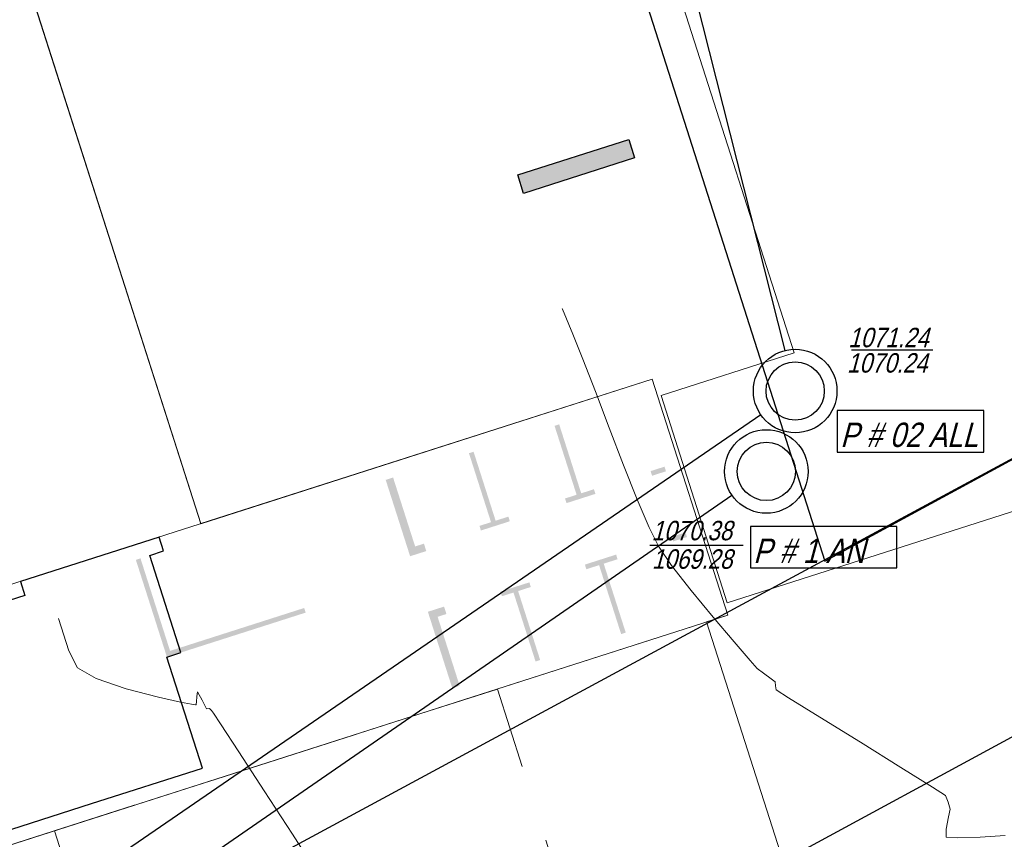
# Model space of a CAD drawing. Header units: metres. Extents: x 1111994 to 1112800, y 1268200 to 1269007.
# Tile 50 of 86: x 1112513 to 1112533, y 1268472 to 1268489. Entities that reach past the tile are written whole.
import ezdxf

# ---------------------------------------------------------------- set-up
doc = ezdxf.new("R2010")
doc.units = ezdxf.units.M
doc.header["$LTSCALE"] = 12.7
doc.header["$MEASUREMENT"] = 0
doc.linetypes.add('DASHED', pattern=[0.75, 0.5, -0.25])
doc.linetypes.add('HIDDEN', pattern=[0.375, 0.25, -0.125])
for name, color, linetype in [('__MAYOR_AGOSTO_09', 7, 'Continuous'), ('Base', 251, 'Continuous'), ('RED PVC', 5, 'Continuous'), ('TUBERIA SANITARIA', 84, 'Continuous')]:
    doc.layers.add(name, color=color, linetype=linetype)
doc.styles.add('ESPACIOS', font='ARIALN.TTF', dxfattribs={"width": 1.4, "height": 0.3})

# ---------------------------------------------------------------- blocks, each defined once
blk = doc.blocks.new('PANTALLA 2.4X0.4[143]_1', base_point=(530.3321019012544, 285.8926733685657))
at = {"layer": '__MAYOR_AGOSTO_09', "linetype": 'Continuous', "lineweight": 0}
blk.add_hatch(color=251, dxfattribs=at).paths.add_polyline_path([(531.4141262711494, 286.4487518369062), (529.1282155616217, 285.71758001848), (529.2500775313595, 285.3365949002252), (531.5359882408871, 286.0677667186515)], flags=0)
at = {"layer": '__MAYOR_AGOSTO_09', "linetype": 'Continuous'}
h = blk.add_hatch(dxfattribs=at)
h.set_pattern_fill('LADRILLO_COMÚN_0001', color=256, style=0, pattern_type=2)
h.set_pattern_definition([(-27.26259546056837, (529.1586810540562, 285.6223337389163), (5.954901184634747, 11.55591361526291), [])])
h.paths.add_polyline_path([(531.4141262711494, 286.4487518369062), (529.1282155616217, 285.71758001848), (529.2500775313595, 285.3365949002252), (531.5359882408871, 286.0677667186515)], flags=0)
for p, q in [((529.1282155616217, 285.71758001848), (531.4141262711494, 286.4487518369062)), ((531.4141262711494, 286.4487518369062), (531.5359882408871, 286.0677667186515)), ((531.5359882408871, 286.0677667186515), (529.2500775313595, 285.3365949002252)), ((529.2500775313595, 285.3365949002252), (529.1282155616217, 285.71758001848))]:
    blk.add_line(p, q, dxfattribs=at)

msp = doc.modelspace()

# ---------------------------------------------------------------- hatches: boundary and pattern name
at = {"layer": 'Base', "linetype": 'Continuous'}
for points in [[(1112523.976041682, 1268480.583903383), (1112523.880795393, 1268480.553437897), (1112524.33473122, 1268479.134268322), (1112524.096612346, 1268479.058103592), (1112524.127077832, 1268478.962857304), (1112524.722373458, 1268479.15326867), (1112524.691907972, 1268479.248514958), (1112524.429977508, 1268479.164733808)], [(1112522.213979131, 1268480.020289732), (1112522.118732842, 1268479.989824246), (1112522.57266867, 1268478.570654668), (1112522.334549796, 1268478.494489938), (1112522.365015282, 1268478.39924365), (1112522.960310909, 1268478.589655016), (1112522.929845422, 1268478.684901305), (1112522.667914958, 1268478.601120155)], [(1112526.144416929, 1268479.713114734), (1112525.8586749, 1268479.621717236), (1112525.889140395, 1268479.526470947), (1112526.174882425, 1268479.617868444)], [(1112521.240339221, 1268477.976509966), (1112521.19159443, 1268478.128904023), (1112521.010623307, 1268478.071018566), (1112520.556687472, 1268479.490188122), (1112520.404293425, 1268479.441443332), (1112520.906974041, 1268477.869879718)], [(1112526.60749242, 1268478.265371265), (1112526.577026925, 1268478.360617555), (1112526.291284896, 1268478.269220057), (1112526.321750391, 1268478.173973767)], [(1112515.899937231, 1268475.795732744), (1112518.757286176, 1268476.709820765), (1112518.726873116, 1268476.804903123), (1112515.964731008, 1268475.921403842), (1112515.355456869, 1268477.82621777), (1112515.260198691, 1268477.7957895)], [(1112524.505410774, 1268477.69799003), (1112524.535876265, 1268477.602743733), (1112524.797806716, 1268477.686524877), (1112525.251742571, 1268476.267355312), (1112525.346988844, 1268476.297820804), (1112524.893053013, 1268477.716990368), (1112525.178795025, 1268477.808387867), (1112525.148329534, 1268477.90363414)], [(1112522.767159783, 1268477.141992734), (1112522.797625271, 1268477.046746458), (1112523.035744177, 1268477.122911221), (1112523.489680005, 1268475.70374166), (1112523.584926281, 1268475.734207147), (1112523.130990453, 1268477.153376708), (1112523.392920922, 1268477.237157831), (1112523.36245541, 1268477.332404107)], [(1112521.60592513, 1268476.83355461), (1112521.27255995, 1268476.726924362), (1112521.775240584, 1268475.155360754), (1112521.927634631, 1268475.204105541), (1112521.473698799, 1268476.623275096), (1112521.654669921, 1268476.681160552)]]:
    msp.add_hatch(color=256, dxfattribs=at).paths.add_polyline_path(points, flags=0)

# ---------------------------------------------------------------- linework, layer by layer
at = {"layer": 'Base', "linetype": 'Continuous', "lineweight": 0}
for p, q in [((1112504.988103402, 1268514.827948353), (1112516.601240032, 1268478.540966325)), ((1112516.596149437, 1268478.5393376), (1112504.988105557, 1268514.827941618)), ((1112520.76410898, 1268507.210766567), (1112528.812618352, 1268482.055089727)), ((1112524.038113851, 1268482.967556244), (1112524.043324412, 1268482.954664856)), ((1112524.043324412, 1268482.954664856), (1112524.256300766, 1268482.437342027)), ((1112524.256300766, 1268482.437342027), (1112524.463231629, 1268481.925249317)), ((1112528.812618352, 1268482.055089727), (1112526.072700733, 1268481.178458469)), ((1112524.463231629, 1268481.925249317), (1112524.721041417, 1268481.259205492)), ((1112512.026642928, 1268477.077332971), (1112525.893705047, 1268481.51407335)), ((1112525.893705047, 1268481.51407335), (1112516.596149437, 1268478.5393376)), ((1112516.601240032, 1268478.540966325), (1112525.893705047, 1268481.51407335)), ((1112525.893705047, 1268481.51407335), (1112527.447832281, 1268476.656636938)), ((1112527.447832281, 1268476.656636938), (1112525.893705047, 1268481.51407335)), ((1112525.893705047, 1268481.51407335), (1112527.447832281, 1268476.656636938)), ((1112524.721041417, 1268481.259205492), (1112525.008244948, 1268480.509332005)), ((1112526.072700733, 1268481.178458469), (1112527.43733975, 1268476.913268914)), ((1112527.43733975, 1268476.913268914), (1112540.732762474, 1268481.167375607)), ((1112525.008244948, 1268480.509332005), (1112525.303357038, 1268479.745750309)), ((1112525.303357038, 1268479.745750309), (1112525.584892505, 1268479.038581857)), ((1112525.584892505, 1268479.038581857), (1112525.831366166, 1268478.457948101)), ((1112525.831366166, 1268478.457948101), (1112526.021292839, 1268478.073970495)), ((1112526.021292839, 1268478.073970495), (1112526.292121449, 1268477.680060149)), ((1112526.292121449, 1268477.680060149), (1112526.692837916, 1268477.16556055)), ((1112526.692837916, 1268477.16556055), (1112527.146508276, 1268476.613353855)), ((1112509.196776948, 1268470.817246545), (1112527.447832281, 1268476.656636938)), ((1112527.447832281, 1268476.656636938), (1112513.584049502, 1268472.220945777)), ((1112513.665443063, 1268476.587193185), (1112513.880704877, 1268475.922932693)), ((1112527.447832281, 1268476.656636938), (1112527.010737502, 1268476.516788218)), ((1112527.146508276, 1268476.613353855), (1112527.576198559, 1268476.106322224)), ((1112527.010737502, 1268476.516788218), (1112529.345046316, 1268469.222894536)), ((1112527.576198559, 1268476.106322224), (1112527.904974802, 1268475.727347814)), ((1112513.880704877, 1268475.922932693), (1112514.057096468, 1268475.569891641)), ((1112514.057096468, 1268475.569891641), (1112514.442220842, 1268475.352050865)), ((1112527.904974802, 1268475.727347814), (1112528.055903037, 1268475.559312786)), ((1112528.055903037, 1268475.559312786), (1112528.181488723, 1268475.46069593)), ((1112514.442220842, 1268475.352050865), (1112515.059620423, 1268475.14340111)), ((1112528.181488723, 1268475.46069593), (1112528.340180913, 1268475.347868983)), ((1112528.340180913, 1268475.347868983), (1112528.423039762, 1268475.285739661)), ((1112515.059620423, 1268475.14340111), (1112515.728644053, 1268474.967751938)), ((1112528.423039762, 1268475.285739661), (1112528.431757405, 1268475.201494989)), ((1112528.431757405, 1268475.201494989), (1112528.440809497, 1268475.117740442)), ((1112515.728644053, 1268474.967751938), (1112516.179634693, 1268474.866993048)), ((1112516.512117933, 1268474.874827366), (1112516.515132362, 1268474.98638379)), ((1112516.515132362, 1268474.98638379), (1112516.527542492, 1268475.077284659)), ((1112516.527542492, 1268475.077284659), (1112516.627587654, 1268474.90575833)), ((1112528.440809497, 1268475.117740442), (1112528.700190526, 1268474.954529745)), ((1112528.700190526, 1268474.954529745), (1112529.342335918, 1268474.556804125)), ((1112516.179634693, 1268474.866993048), (1112516.40804573, 1268474.822617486)), ((1112516.40804573, 1268474.822617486), (1112516.486340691, 1268474.810745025)), ((1112516.486340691, 1268474.810745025), (1112516.498958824, 1268474.810693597)), ((1112516.498958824, 1268474.810693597), (1112516.505335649, 1268474.822101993)), ((1112516.505335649, 1268474.822101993), (1112516.512117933, 1268474.874827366)), ((1112516.627587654, 1268474.90575833), (1112516.712466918, 1268474.730122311)), ((1112516.712466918, 1268474.730122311), (1112516.778779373, 1268474.737695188)), ((1112516.778779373, 1268474.737695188), (1112516.818009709, 1268474.692009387)), ((1112516.818009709, 1268474.692009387), (1112516.860174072, 1268474.640604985)), ((1112516.860174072, 1268474.640604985), (1112517.005760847, 1268474.418380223)), ((1112529.342335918, 1268474.556804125), (1112530.176861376, 1268474.040686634)), ((1112517.005760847, 1268474.418380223), (1112517.381069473, 1268473.844006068)), ((1112530.176861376, 1268474.040686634), (1112531.013382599, 1268473.522300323)), ((1112517.381069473, 1268473.844006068), (1112517.902075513, 1268473.044882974)), ((1112531.013382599, 1268473.522300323), (1112531.661515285, 1268473.117768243)), ((1112531.661515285, 1268473.117768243), (1112531.930875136, 1268472.943213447)), ((1112517.902075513, 1268473.044882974), (1112518.48475453, 1268472.148411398)), ((1112531.930875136, 1268472.943213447), (1112531.987887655, 1268472.810176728)), ((1112531.987887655, 1268472.810176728), (1112532.024019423, 1268472.667352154)), ((1112531.993362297, 1268472.507216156), (1112531.941606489, 1268472.255537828)), ((1112532.024019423, 1268472.667352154), (1112531.993362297, 1268472.507216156)), ((1112513.584049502, 1268472.220945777), (1112516.728102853, 1268462.396880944)), ((1112518.48475453, 1268472.148411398), (1112519.045082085, 1268471.281991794)), ((1112531.941606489, 1268472.255537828), (1112531.944624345, 1268472.09110942)), ((1112532.643041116, 1268472.090087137), (1112533.157487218, 1268472.12609799)), ((1112531.944624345, 1268472.09110942), (1112532.172994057, 1268472.071409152)), ((1112532.172994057, 1268472.071409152), (1112532.643041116, 1268472.090087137))]:
    msp.add_line(p, q, dxfattribs=at)
at = {"layer": 'Base', "linetype": 'DASHED', "lineweight": 0, "flags": 128}
msp.add_lwpolyline([(1112554.936009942, 1268485.826418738), (1112545.158063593, 1268480.583171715), (1112533.083917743, 1268474.0369072), (1112521.009736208, 1268467.490713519), (1112501.851530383, 1268457.064974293), (1112475.71725924, 1268442.888100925), (1112483.238130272, 1268420.71931971), (1112413.83078225, 1268496.221909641), (1112460.498934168, 1268511.474828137), (1112455.232818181, 1268527.93411343), (1112492.323640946, 1268539.801067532), (1112497.586201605, 1268523.383092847), (1112516.953210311, 1268529.616044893), (1112520.018601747, 1268519.81151204), (1112541.137819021, 1268523.247138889), (1112542.56657419, 1268524.497802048)], dxfattribs=at)
at = {"layer": 'Base', "linetype": 'Continuous', "flags": 128}
msp.add_lwpolyline([(1112529.44736593, 1268477.766503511), (1112553.364583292, 1268490.739273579), (1112539.187905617, 1268535.060756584), (1112513.72621489, 1268526.916575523)], close=True, dxfattribs=at)
at = {"layer": 'Base', "linetype": 'HIDDEN', "lineweight": 0, "flags": 128}
msp.add_lwpolyline([(1112540.374792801, 1268531.35011285), (1112540.295806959, 1268531.339471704), (1112539.947434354, 1268531.277807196), (1112539.634760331, 1268531.188605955), (1112539.227417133, 1268531.052924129), (1112538.855991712, 1268530.913650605), (1112538.651071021, 1268530.813674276), (1112538.534844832, 1268530.655601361), (1112538.416737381, 1268530.429099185), (1112538.330047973, 1268530.241616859), (1112538.234105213, 1268529.99667688), (1112538.081590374, 1268529.581317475), (1112537.940742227, 1268529.177378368), (1112537.879799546, 1268528.966699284), (1112537.947515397, 1268528.783496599), (1112538.015692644, 1268528.64988315), (1112538.072224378, 1268528.574078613), (1112538.253396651, 1268528.449776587), (1112538.662254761, 1268528.171831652), (1112539.106390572, 1268527.87357466), (1112539.393395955, 1268527.688336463), (1112539.597798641, 1268527.587995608), (1112539.869007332, 1268527.467342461), (1112540.12693534, 1268527.344075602), (1112540.291495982, 1268527.235893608), (1112540.432561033, 1268527.02104101), (1112540.569846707, 1268526.721197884), (1112540.639214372, 1268526.4744761), (1112540.60556372, 1268526.274673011), (1112540.515763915, 1268525.987665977), (1112540.418108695, 1268525.690279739), (1112540.360891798, 1268525.459339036), (1112540.35099575, 1268525.169712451), (1112540.358276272, 1268524.748224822), (1112540.375486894, 1268524.349635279), (1112540.395381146, 1268524.128702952), (1112540.46212051, 1268523.971386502), (1112540.559449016, 1268523.783366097), (1112540.608314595, 1268523.668465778), (1112540.552544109, 1268523.54789743), (1112540.475333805, 1268523.431726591), (1112540.369139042, 1268523.333190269), (1112540.185958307, 1268523.172423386), (1112540.037987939, 1268523.038082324), (1112539.841644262, 1268522.829513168), (1112539.399377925, 1268522.354671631), (1112538.811807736, 1268521.722116), (1112538.179552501, 1268521.040404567), (1112537.603231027, 1268520.41809562), (1112537.250061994, 1268520.035969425), (1112537.081927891, 1268519.853354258), (1112537.027980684, 1268519.794151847), (1112537.020864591, 1268519.78591835), (1112537.0221897, 1268519.781059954), (1112537.03262368, 1268519.759704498), (1112537.056982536, 1268519.715080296), (1112537.075611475, 1268519.678293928), (1112537.027646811, 1268519.691250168), (1112536.976611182, 1268519.705489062), (1112536.885279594, 1268519.645171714), (1112536.703942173, 1268519.522981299), (1112536.552639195, 1268519.424022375), (1112536.304271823, 1268519.269985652), (1112535.75105471, 1268518.930416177), (1112535.036406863, 1268518.500662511), (1112534.30374729, 1268518.076073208), (1112533.801028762, 1268517.804194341), (1112533.520833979, 1268517.671867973), (1112533.397363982, 1268517.629179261), (1112533.358068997, 1268517.623781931), (1112533.307258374, 1268517.629517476), (1112533.184591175, 1268517.669627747), (1112532.96120573, 1268517.786008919), (1112532.626885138, 1268518.003049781), (1112532.229747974, 1268518.281485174), (1112531.958583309, 1268518.448208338), (1112531.693216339, 1268518.525701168), (1112531.33127122, 1268518.607499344), (1112531.009698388, 1268518.671998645), (1112530.865448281, 1268518.697594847), (1112530.795633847, 1268518.665921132), (1112530.733692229, 1268518.636183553), (1112530.707155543, 1268518.713726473), (1112530.465983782, 1268518.692712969), (1112529.892234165, 1268518.640671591), (1112529.205237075, 1268518.577543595), (1112528.624322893, 1268518.523270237), (1112528.368822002, 1268518.497792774), (1112528.251376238, 1268518.454843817), (1112528.157025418, 1268518.420268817), (1112528.202409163, 1268518.453423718), (1112528.248696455, 1268518.486898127), (1112528.079093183, 1268518.529169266), (1112527.684681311, 1268518.624955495), (1112527.235237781, 1268518.737174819), (1112526.900539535, 1268518.828745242), (1112526.606934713, 1268518.926855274), (1112526.156834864, 1268519.084813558), (1112525.66655202, 1268519.263387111), (1112525.252398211, 1268519.423342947), (1112525.030685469, 1268519.525448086), (1112524.838189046, 1268519.733477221), (1112524.622906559, 1268520.011844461), (1112524.494540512, 1268520.142480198), (1112524.476026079, 1268520.015908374), (1112524.480587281, 1268519.784476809), (1112524.45335989, 1268519.622851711), (1112524.192112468, 1268519.551146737), (1112523.582688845, 1268519.424665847), (1112522.794452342, 1268519.273610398), (1112521.996766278, 1268519.128181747), (1112521.358993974, 1268519.018581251), (1112521.050498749, 1268518.975010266), (1112520.779722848, 1268519.009220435), (1112520.450323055, 1268519.075402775), (1112520.262277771, 1268519.115950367), (1112520.110947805, 1268519.139680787), (1112519.987931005, 1268519.159181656), (1112519.919767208, 1268519.177952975), (1112519.852269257, 1268519.198540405), (1112519.745678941, 1268519.263485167), (1112519.614272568, 1268519.343325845), (1112519.475581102, 1268519.460920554), (1112499.275412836, 1268513.000906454), (1112512.43685823, 1268471.85341113), (1112522.70310956, 1268475.137176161), (1112525.27587406, 1268467.096058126), (1112525.299358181, 1268467.091005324), (1112525.326548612, 1268467.073781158), (1112525.385686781, 1268467.01013091), (1112525.480916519, 1268466.864604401), (1112525.605026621, 1268466.641410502), (1112525.723338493, 1268466.453278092), (1112525.861447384, 1268466.363729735), (1112526.046079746, 1268466.266588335), (1112526.18597261, 1268466.178297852), (1112526.369223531, 1268465.948282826), (1112526.736805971, 1268465.459282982), (1112527.17224827, 1268464.871775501), (1112527.55907877, 1268464.346237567), (1112527.780825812, 1268464.043146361), (1112527.951431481, 1268463.788471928), (1112528.171890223, 1268463.449535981), (1112528.38159499, 1268463.145061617), (1112528.519938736, 1268462.993771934), (1112528.713193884, 1268463.010852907), (1112528.972240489, 1268463.080437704), (1112529.145843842, 1268463.08954724), (1112529.223434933, 1268462.890239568), (1112529.275816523, 1268462.550574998), (1112529.273811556, 1268462.281577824), (1112529.14218147, 1268462.061307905), (1112528.891157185, 1268461.732365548), (1112528.648958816, 1268461.42507725), (1112528.543806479, 1268461.269769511), (1112528.679099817, 1268461.174521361), (1112528.808179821, 1268461.085634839), (1112528.678550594, 1268460.97923316), (1112528.426276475, 1268460.814842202), (1112528.255867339, 1268460.706628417)], dxfattribs=at)
at = {"layer": 'Base', "linetype": 'Continuous', "flags": 128}
for points in [[(1112481.942703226, 1268452.003038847), (1112518.456203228, 1268471.86634703), (1112542.724922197, 1268484.964840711), (1112553.364583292, 1268490.739273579)], [(1112481.433635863, 1268461.936714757), (1112485.783781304, 1268448.336568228), (1112511.561738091, 1268462.374504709), (1112554.921944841, 1268485.870391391)], [(1112512.059163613, 1268472.047574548), (1112514.345074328, 1268472.778746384), (1112516.631069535, 1268473.50994557), (1112515.899897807, 1268475.795855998), (1112516.1854681, 1268475.8870627), (1112515.54572846, 1268477.887122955), (1112515.8315156, 1268477.978793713), (1112515.740119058, 1268478.264532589), (1112512.882730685, 1268477.350567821), (1112512.974127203, 1268477.064829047), (1112510.688216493, 1268476.333657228)]]:
    msp.add_lwpolyline(points, dxfattribs=at)
at = {"layer": 'RED PVC'}
for p, q in [((1112520.462212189, 1268514.365863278), (1112528.624426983, 1268482.103705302)), ((1112528.126230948, 1268480.783415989), (1112486.324135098, 1268452.101480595))]:
    msp.add_line(p, q, dxfattribs=at)
at = {"layer": 'RED PVC', "linetype": 'ByBlock'}
msp.add_line((1112531.671087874, 1268482.110729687, 0.03949015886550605), (1112529.991768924, 1268482.110729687, 0.03949015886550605), dxfattribs=at)
msp.add_lwpolyline([(1112529.703060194, 1268480.013469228), (1112532.721295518, 1268480.013469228), (1112532.721295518, 1268480.867578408), (1112529.703060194, 1268480.867578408)], close=True, dxfattribs=at)
for radius in [0.86, 0.6]:
    msp.add_circle((1112528.835358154, 1268481.269973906), radius, dxfattribs=at)
at = {"layer": 'TUBERIA SANITARIA'}
msp.add_line((1112488.092994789, 1268451.919957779), (1112527.53403522, 1268479.12619605), dxfattribs=at)
at = {"layer": 'TUBERIA SANITARIA', "linetype": 'ByBlock'}
msp.add_line((1112525.841951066, 1268478.10016007), (1112527.761702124, 1268478.10016007), dxfattribs=at)
msp.add_lwpolyline([(1112527.913083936, 1268477.628393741), (1112530.93131926, 1268477.628393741), (1112530.93131926, 1268478.482502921), (1112527.913083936, 1268478.482502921)], close=True, dxfattribs=at)
for radius in [0.86, 0.6]:
    msp.add_circle((1112528.241951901, 1268479.614513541), radius, dxfattribs=at)

# ---------------------------------------------------------------- block references
at = {"layer": 'Base', "linetype": 'Continuous'}
msp.add_blockref('PANTALLA 2.4X0.4[143]_1', (1112524.32530864, 1268485.892673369), dxfattribs=at)

# ---------------------------------------------------------------- texts
at = {"layer": 'RED PVC', "linetype": 'ByBlock', "style": 'ESPACIOS', "oblique": 15}
for s, height, p in [('1071.24', 0.4, (1112529.926893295, 1268482.170907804, 0.03949015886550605)), ('1070.24', 0.4, (1112529.90074987, 1268481.649049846, 0.03949015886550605)), ('P # 02 ALL ', 0.5, (1112529.762563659, 1268480.118864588))]:
    msp.add_text(s, height=height, dxfattribs=at).set_placement(p)
at = {"layer": 'TUBERIA SANITARIA', "linetype": 'ByBlock', "style": 'ESPACIOS', "oblique": 15}
for s, height, p in [('1070.38', 0.4, (1112525.878524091, 1268478.198341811)), ('P # 1 AN ', 0.5, (1112527.972587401, 1268477.733789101)), ('1069.28', 0.4, (1112525.883220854, 1268477.611996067))]:
    msp.add_text(s, height=height, dxfattribs=at).set_placement(p)

doc.saveas('drawing.dxf')
